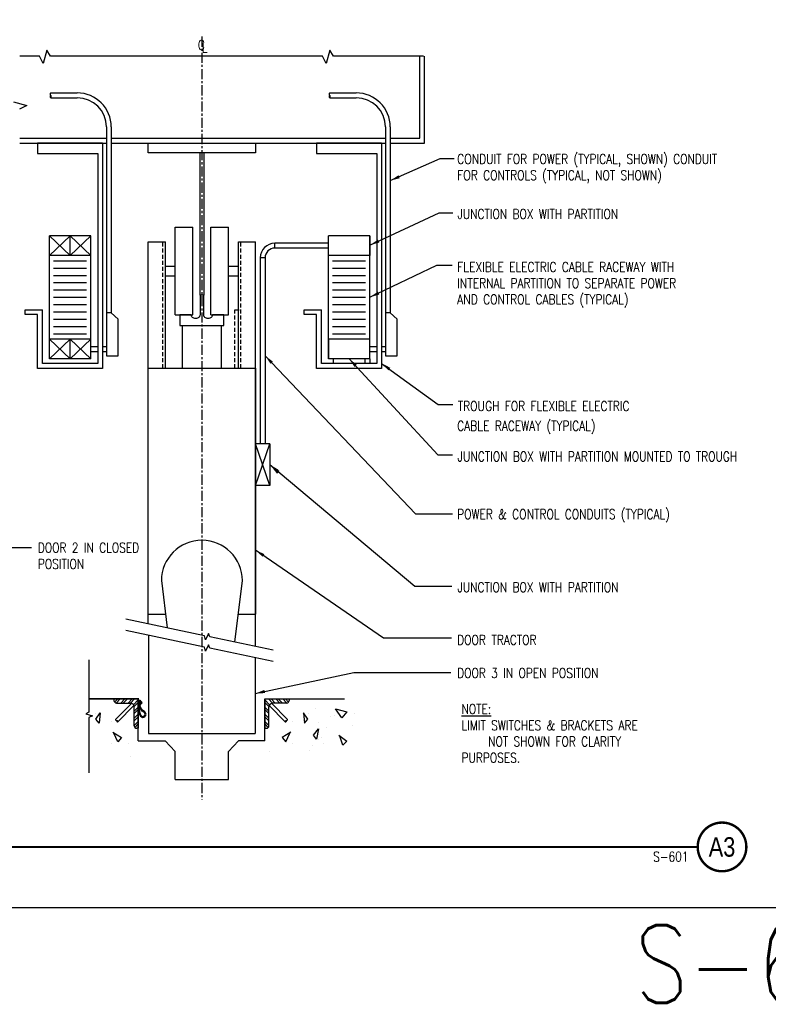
# Model space of a CAD drawing. Header units: inches. Extents: x -9715 to 32893, y -15613 to -1138.
# Tile 224 of 256: x 12385 to 13308, y -15613 to -14400. Entities that reach past the tile are written whole.
import ezdxf
from ezdxf.enums import TextEntityAlignment as Align

# ---------------------------------------------------------------- set-up
doc = ezdxf.new("R2010")
doc.units = ezdxf.units.IN
doc.header["$MEASUREMENT"] = 0
doc.linetypes.add('CENTER', pattern=[2, 1.25, -0.25, 0.25, -0.25])
doc.linetypes.add('DASHED', pattern=[0.75, 0.5, -0.25])
doc.layers.get('0').update_dxf_attribs({"color": 252})
doc.layers.get('DEFPOINTS').update_dxf_attribs({"color": 11})
for name, color, linetype in [('A-ANNO-TITL', 2, 'Continuous'), ('MECHANICAL', 4, 'Continuous'), ('S-ANNO-DIMS', 2, 'Continuous'), ('S-ANNO-TEXT', 2, 'Continuous'), ('STEEL', 3, 'Continuous'), ('STRUCT', 2, 'Continuous')]:
    doc.layers.add(name, color=color, linetype=linetype)
doc.styles.add('125', font='romans.shx', dxfattribs={"width": 0.8, "height": 2})
doc.styles.get("Standard").update_dxf_attribs({"font": 'romans.shx', "width": 0.8})
doc.styles.add('TEXT', font='romans.shx', dxfattribs={"width": 0.8, "height": 16})
doc.styles.add('Title', font='swiss.ttf', dxfattribs={"width": 0.8})
doc.dimstyles.new('SX-FRAC', dxfattribs={"dimtxt": 12, "dimasz": 12, "dimexe": 6, "dimexo": 6, "dimgap": 0.09375, "dimtad": 1, "dimdec": 4, "dimzin": 3, "dimdsep": 46, "dimtxsty": 'Standard', "dimcen": 0.09375, "dimclrd": 1, "dimclre": 1, "dimclrt": 3, "dimadec": 0, "dimazin": 0, "dimtfac": 1, "dimtdec": 4, "dimtix": 1, "dimtofl": 0, "dimtmove": 2, "dimatfit": 3, "dimfxl": 1, "dimtvp": 0.5, "dimtolj": 1, "dimtzin": 3, "dimarcsym": 0})

# ---------------------------------------------------------------- blocks, each defined once
blk = doc.blocks.new('*X533')
at = {"color": 0}
for p, q in [((1389.5, 1321.9), (1393.4, 1325.8)), ((1391.5, 1320.8), (1396.5, 1325.8)), ((1397.2, 1320.8), (1402.2, 1325.8)), ((1400.3, 1320.8), (1405.3, 1325.8)), ((1406.1, 1320.8), (1411.1, 1325.8)), ((1409.2, 1320.8), (1414.2, 1325.8)), ((1412.9, 1318.7), (1418.8, 1324.7)), ((1413.8, 1316.5), (1418.8, 1321.6)), ((1413.8, 1310.9), (1418.8, 1315.9)), ((1413.8, 1307.8), (1418.8, 1312.8)), ((1413.8, 1302), (1418.8, 1307)), ((1413.8, 1298.9), (1418.8, 1303.9)), ((1413.8, 1293.2), (1418.8, 1298.2)), ((1414.6, 1290.8), (1418.8, 1295.1))]:
    blk.add_line(p, q, dxfattribs=at)
blk = doc.blocks.new('*X532')
at = {"color": 0}
for p, q in [((1301.9, 2123.9), (1302.1, 2124.1)), ((1301.9, 2123.1), (1303, 2124.1)), ((1301.9, 2121.3), (1303.4, 2122.8)), ((1301.9, 2120.4), (1303.4, 2121.9)), ((1301.9, 2118.6), (1303.4, 2120.1)), ((1301.9, 2117.8), (1303.4, 2119.3)), ((1301.9, 2116), (1303.4, 2117.5)), ((1301.9, 2115.1), (1303.4, 2116.6)), ((1303, 2114.4), (1303.4, 2114.8))]:
    blk.add_line(p, q, dxfattribs=at)
blk = doc.blocks.new('NAVFAC_Anno_Title_B1')
at = {"const_width": 0.25}
blk.add_lwpolyline([(0, -2.5, -1), (0, 2.5, -1)], format="xyb", close=True, dxfattribs=at)
at = {"color": 0, "linetype": 'ByBlock', "lineweight": -2, "style": 'Title', "width": 0.8}
blk.add_attdef('NUMBER', text='', height=2, dxfattribs=at).set_placement((0, 0), align=Align.MIDDLE_CENTER)
at = {"color": 0, "linetype": 'ByBlock', "lineweight": -2, "style": 'TEXT', "width": 0.8}
blk.add_attdef('CUT_FROM', text='', height=1, dxfattribs=at).set_placement((-3.44, -0.5), align=Align.TOP_RIGHT)

msp = doc.modelspace()

# ---------------------------------------------------------------- linework, layer by layer
at = {"color": 1, "linetype": 'CENTER', "ltscale": 10}
msp.add_line((12609.82796, -14420.31072), (12609.82796, -15360.76157), dxfattribs=at)
at = {"color": 2}
for p, q in [((12423.54825, -14489.75431), (12456.07287, -14489.75431)), ((12767.56887, -14489.75431), (12800.09349, -14489.75431)), ((12423.54825, -14495.75431), (12456.07287, -14495.75431)), ((12767.56887, -14495.75431), (12800.09349, -14495.75431)), ((12492.07287, -14531.75431), (12492.07287, -14813.72746)), ((12498.07287, -14531.75431), (12498.07287, -14760.76084)), ((12836.09349, -14531.75431), (12836.09349, -14813.72746)), ((12842.09349, -14531.75431), (12842.09349, -14760.76084)), ((12487.40965, -14551.66734), (12407.27633, -14551.66734)), ((12407.27633, -14551.66734), (12407.27633, -14564.28631)), ((12487.40965, -14551.66734), (12487.40965, -14829.3763)), ((12831.43027, -14551.66734), (12751.29695, -14551.66734)), ((12751.29695, -14551.66734), (12751.29695, -14564.28631)), ((12831.43027, -14551.66734), (12831.43027, -14829.3763)), ((12407.27633, -14564.28631), (12481.40965, -14564.28631)), ((12481.40965, -14564.28631), (12481.40965, -14823.3763)), ((12751.29695, -14564.28631), (12825.43027, -14564.28631)), ((12825.43027, -14564.28631), (12825.43027, -14823.3763)), ((12447.34299, -14666.04948), (12421.79299, -14690.04948)), ((12421.79299, -14666.04948), (12447.34299, -14690.04948)), ((12421.79299, -14817.38136), (12421.79299, -14666.04948)), ((12472.89298, -14666.04948), (12421.79299, -14666.04948)), ((12472.89298, -14690.04948), (12447.34299, -14666.04948)), ((12447.34299, -14690.04948), (12472.89298, -14666.04948)), ((12447.34299, -14690.04948), (12447.34299, -14666.04948)), ((12472.89298, -14817.38136), (12472.89298, -14666.04948)), ((12816.9136, -14666.04948), (12765.81361, -14666.04948)), ((12765.81361, -14817.38136), (12765.81361, -14666.04948)), ((12816.9136, -14817.38136), (12816.9136, -14666.04948)), ((12765.81361, -14675.04948), (12699.82795, -14675.04948)), ((12699.82795, -14681.04948), (12699.82795, -14675.04948)), ((12765.81361, -14681.04948), (12699.82795, -14681.04948)), ((12472.89298, -14690.04948), (12421.79299, -14690.04948)), ((12467.78298, -14697.04948), (12426.90299, -14697.04948)), ((12681.82795, -14693.04948), (12681.82795, -14922.46776)), ((12687.82795, -14693.04948), (12681.82795, -14693.04948)), ((12687.82795, -14693.04948), (12687.82795, -14922.46776)), ((12816.9136, -14690.04948), (12765.81361, -14690.04948)), ((12811.8036, -14697.04948), (12770.92361, -14697.04948)), ((12467.78298, -14706.04948), (12426.90299, -14706.04948)), ((12811.8036, -14706.04948), (12770.92361, -14706.04948)), ((12467.78298, -14715.04948), (12426.90299, -14715.04948)), ((12811.8036, -14715.04948), (12770.92361, -14715.04948)), ((12467.78298, -14724.04948), (12426.90299, -14724.04948)), ((12467.78298, -14733.04948), (12426.90299, -14733.04948)), ((12811.8036, -14724.04948), (12770.92361, -14724.04948)), ((12811.8036, -14733.04948), (12770.92361, -14733.04948)), ((12467.78298, -14742.04948), (12426.90299, -14742.04948)), ((12811.8036, -14742.04948), (12770.92361, -14742.04948)), ((12392.07863, -14757.10381), (12413.27633, -14757.10381)), ((12392.07863, -14763.10381), (12392.07863, -14757.10381)), ((12413.27633, -14823.3763), (12413.27633, -14757.10381)), ((12467.78298, -14751.04948), (12426.90299, -14751.04948)), ((12736.09925, -14757.10381), (12757.29695, -14757.10381)), ((12736.09925, -14763.10381), (12736.09925, -14757.10381)), ((12757.29695, -14823.3763), (12757.29695, -14757.10381)), ((12811.8036, -14751.04948), (12770.92361, -14751.04948)), ((12407.27633, -14763.10381), (12392.07863, -14763.10381)), ((12407.27633, -14829.3763), (12407.27633, -14763.10381)), ((12467.78298, -14760.04948), (12426.90299, -14760.04948)), ((12467.78298, -14769.04948), (12426.90299, -14769.04948)), ((12498.07287, -14760.76084), (12492.07287, -14760.76084)), ((12506.70973, -14768.57884), (12498.07287, -14760.76084)), ((12506.70973, -14813.72746), (12506.70973, -14768.57884)), ((12751.29695, -14763.10381), (12736.09925, -14763.10381)), ((12751.29695, -14829.3763), (12751.29695, -14763.10381)), ((12811.8036, -14760.04948), (12770.92361, -14760.04948)), ((12811.8036, -14769.04948), (12770.92361, -14769.04948)), ((12842.09349, -14760.76084), (12836.09349, -14760.76084)), ((12850.73035, -14768.57884), (12842.09349, -14760.76084)), ((12850.73035, -14813.72746), (12850.73035, -14768.57884)), ((12467.78298, -14778.04948), (12426.90299, -14778.04948)), ((12811.8036, -14778.04948), (12770.92361, -14778.04948)), ((12447.34299, -14793.38136), (12421.79299, -14817.38136)), ((12421.79299, -14793.38136), (12447.34299, -14817.38136)), ((12472.89298, -14793.38136), (12421.79299, -14793.38136)), ((12467.78298, -14787.04948), (12426.90299, -14787.04948)), ((12447.34299, -14817.38136), (12472.89298, -14793.38136)), ((12472.89298, -14817.38136), (12447.34299, -14793.38136)), ((12447.34299, -14817.38136), (12447.34299, -14793.38136)), ((12811.8036, -14787.04948), (12770.92361, -14787.04948)), ((12472.89298, -14802.38136), (12481.40965, -14802.38136)), ((12487.40965, -14802.38136), (12492.07287, -14802.38136)), ((12816.9136, -14802.38136), (12825.43027, -14802.38136)), ((12831.43027, -14802.38136), (12836.09349, -14802.38136)), ((12472.89298, -14817.38136), (12421.79299, -14817.38136)), ((12472.89298, -14808.38136), (12481.40965, -14808.38136)), ((12487.40965, -14808.38136), (12492.07287, -14808.38136)), ((12492.07287, -14813.72746), (12506.70973, -14813.72746)), ((12771.81361, -14817.38136), (12771.81361, -14823.26172)), ((12810.9136, -14817.38136), (12810.9136, -14823.26172)), ((12816.9136, -14808.38136), (12825.43027, -14808.38136)), ((12816.9136, -14817.38136), (12816.9136, -14823.26172)), ((12831.43027, -14808.38136), (12836.09349, -14808.38136)), ((12836.09349, -14813.72746), (12850.73035, -14813.72746)), ((12487.40965, -14829.3763), (12407.27633, -14829.3763)), ((12481.40965, -14823.3763), (12413.27633, -14823.3763)), ((12831.43027, -14829.3763), (12751.29695, -14829.3763)), ((12825.43027, -14823.3763), (12757.29695, -14823.3763)), ((12675.82795, -14973.56775), (12693.82795, -14922.46776)), ((12693.82795, -14973.56775), (12675.82795, -14922.46776)), ((12693.82795, -14922.46776), (12675.82795, -14922.46776)), ((12693.82795, -14922.46776), (12693.82795, -14973.56775)), ((12693.82795, -14973.56775), (12675.82795, -14973.56775)), ((12501.49259, -15236.87281), (12501.49259, -15238.87281)), ((12531.49259, -15236.87281), (12501.49259, -15236.87281)), ((12523.31875, -15242.21823), (12503.40276, -15262.13422)), ((12504.49259, -15241.87281), (12521.49259, -15241.87281)), ((12531.49259, -15236.87281), (12531.49259, -15272.87281)), ((12687.49259, -15236.87281), (12717.49259, -15236.87281)), ((12687.49259, -15236.87281), (12687.49259, -15272.87281)), ((12695.66643, -15242.21823), (12715.58242, -15262.13422)), ((12714.49259, -15241.87281), (12697.49259, -15241.87281)), ((12717.49259, -15236.87281), (12717.49259, -15238.87281)), ((12526.14718, -15245.04666), (12506.23118, -15264.96265)), ((12526.49259, -15269.87281), (12526.49259, -15246.87281)), ((12692.49259, -15269.87281), (12692.49259, -15246.87281)), ((12692.83801, -15245.04666), (12712.754, -15264.96265)), ((12531.49259, -15272.87281), (12529.49259, -15272.87281)), ((12687.49259, -15272.87281), (12689.49259, -15272.87281))]:
    msp.add_line(p, q, dxfattribs=at)
at = {"color": 5}
for p, q in [((12816.9136, -14666.04948), (12765.81361, -14666.04948)), ((12816.9136, -14666.04948), (12765.81361, -14666.04948)), ((12765.81361, -14690.04948), (12765.81361, -14666.04948)), ((12816.9136, -14666.04948), (12816.9136, -14690.04948)), ((12816.9136, -14690.04948), (12765.81361, -14690.04948)), ((12816.9136, -14690.04948), (12765.81361, -14690.04948)), ((12585.82797, -14829.16729), (12585.82797, -14776.6673)), ((12585.82797, -14776.6673), (12633.82796, -14776.6673)), ((12816.9136, -14793.38136), (12765.81361, -14793.38136)), ((12816.9136, -14793.38136), (12765.81361, -14793.38136)), ((12765.81361, -14793.38136), (12765.81361, -14817.38136)), ((12816.9136, -14817.38136), (12816.9136, -14793.38136)), ((12816.9136, -14817.38136), (12765.81361, -14817.38136)), ((12816.9136, -14817.38136), (12765.81361, -14817.38136)), ((12543.82797, -15132.49364), (12543.82797, -14829.16729)), ((12585.82797, -14829.16729), (12633.82796, -14829.16729)), ((12675.82795, -14829.16729), (12675.82795, -15132.49364)), ((12675.82795, -14922.46776), (12675.82795, -14973.56775)), ((12560.00687, -15091.00007), (12567.22209, -15149.27683)), ((12650.37412, -15166.8448), (12659.76442, -15091.00007)), ((12543.82797, -15132.49364), (12564.96368, -15132.49364)), ((12654.21824, -15132.49364), (12675.82795, -15132.49364))]:
    msp.add_line(p, q, dxfattribs=at)
at = {"color": 2}
msp.add_lwpolyline([(12536.06655, -15241.20205), (12535.04683, -15241.20205), (12535.04683, -15241.57705), (12536.06655, -15241.57705)], dxfattribs=at)
for centre, radius, start, end in [((12424.38857, -14491.25431), 1.71934, 119.25808452, 240.74191548), ((12456.07287, -14531.75431), 42, 0, 90), ((12768.40919, -14491.25431), 1.71934, 119.25808452, 240.74191548), ((12800.09349, -14531.75431), 42, 0, 90), ((12424.38857, -14494.25431), 1.71934, 119.25808452, 240.74191548), ((12422.70793, -14494.25431), 1.71934, 299.25808452, 60.74191548), ((12456.07287, -14531.75431), 36, 0, 90), ((12768.40919, -14494.25431), 1.71934, 119.25808452, 240.74191548), ((12766.72855, -14494.25431), 1.71934, 299.25808452, 60.74191548), ((12800.09349, -14531.75431), 36, 0, 90), ((12699.82795, -14693.04948), 18, 90, 180), ((12699.82795, -14693.04948), 12, 90, 180), ((12504.49259, -15238.87281), 3, 180, 270), ((12521.49259, -15246.87281), 5, 0, 90), ((12534.56655, -15241.38955), 1.5, 7.18075579, 90), ((12534.56655, -15241.38955), 1.5, 270, 352.81924421), ((12697.49259, -15246.87281), 5, 90, 180), ((12714.49259, -15238.87281), 3, 270, 0), ((12500.44338, -15263.64231), 1.32367, 4.06689839, 4.06689839), ((12504.72309, -15262.2281), 1.32367, 175.93310161, 274.06689839), ((12506.13731, -15263.64231), 1.32367, 175.93310161, 274.06689839), ((12504.91085, -15264.86877), 1.32367, 355.93310161, 94.06689839), ((12714.07434, -15264.86877), 1.32367, 85.93310161, 184.06689839), ((12712.84787, -15263.64231), 1.32367, 265.93310161, 4.06689839), ((12714.26209, -15262.2281), 1.32367, 265.93310161, 4.06689839), ((12718.5418, -15263.64231), 1.32367, 175.93310161, 175.93310161), ((12529.49259, -15269.87281), 3, 180, 270), ((12689.49259, -15269.87281), 3, 270, 0)]:
    msp.add_arc(centre, radius, start, end, dxfattribs=at)
at = {"color": 5}
msp.add_arc((12609.88565, -15091.00007), 49.87878, 0, 180, dxfattribs=at)
at = {"color": 1}
msp.add_solid([(12702.51926, -14959.23852), (12705.68863, -14955.81318), (12693.82795, -14948.01775)], dxfattribs=at)
at = {"layer": 'A-ANNO-TITL', "const_width": 2.4}
msp.add_lwpolyline([(11941.24345, -15419.22672), (13221.20582, -15419.22672)], dxfattribs=at)
at = {"layer": 'DEFPOINTS'}
msp.add_lwpolyline([(11451.37958, -15493.77378), (14331.37958, -15493.77378), (14331.37958, -13525.77378), (11451.37958, -13525.77378)], close=True, dxfattribs=at)
at = {"layer": 'MECHANICAL', "color": 2}
for p, q in [((12612.07796, -14628.16733), (12612.07796, -14634.16733)), ((12470.45607, -15236.87281), (12531.49259, -15236.87281)), ((12532.16334, -15236.87281), (12470.45607, -15236.87281)), ((12531.49259, -15288.39253), (12531.49259, -15236.87281)), ((12687.49259, -15236.87281), (12785.61769, -15236.87281)), ((12687.49259, -15288.39253), (12687.49259, -15236.87281)), ((12478.98434, -15261.86645), (12484.50489, -15253.86334)), ((12484.50489, -15253.86334), (12483.1549, -15266.48674)), ((12740.67159, -15261.86645), (12735.15104, -15253.86334)), ((12735.15104, -15253.86334), (12736.50102, -15266.48674)), ((12774.81118, -15248.93227), (12788.50346, -15252.66694)), ((12782.2797, -15260.13627), (12774.81118, -15248.93227)), ((12788.50346, -15252.66694), (12782.2797, -15260.13627)), ((12483.1549, -15266.48674), (12478.98434, -15261.86645)), ((12736.50102, -15266.48674), (12740.67159, -15261.86645)), ((12500.01684, -15277.71695), (12510.61136, -15284.25218)), ((12506.10458, -15289.66286), (12501.36938, -15278.84379)), ((12543.88196, -15279.51271), (12675.5974, -15279.51271)), ((12719.63909, -15277.71695), (12709.04457, -15284.25218)), ((12713.55135, -15289.66286), (12718.28654, -15278.84379)), ((12747.42663, -15281.29939), (12753.65039, -15273.83005)), ((12753.65039, -15273.83005), (12751.16088, -15286.27895)), ((12510.61136, -15284.25218), (12506.10458, -15289.66286)), ((12531.49259, -15288.39253), (12564.46559, -15288.39253)), ((12576.85496, -15301.49076), (12564.46559, -15288.39253)), ((12642.80096, -15301.49076), (12655.19034, -15288.39253)), ((12687.49259, -15288.39253), (12655.19034, -15288.39253)), ((12709.04457, -15284.25218), (12713.55135, -15289.66286)), ((12751.16088, -15286.27895), (12747.42663, -15281.29939)), ((12778.54544, -15281.29939), (12788.50346, -15288.76872)), ((12783.52445, -15293.74828), (12779.79019, -15282.54428)), ((12788.50346, -15288.76872), (12783.52445, -15293.74828)), ((12576.85496, -15336.27172), (12576.85496, -15301.49076)), ((12642.80096, -15336.27172), (12642.80096, -15301.49076)), ((12576.85496, -15336.27172), (12642.80096, -15336.27172))]:
    msp.add_line(p, q, dxfattribs=at)
at = {"layer": 'MECHANICAL', "color": 2, "const_width": 0.1875}
for points in [[(12478.35931, -15255.15672, 1), (12478.54681, -15255.15672, 1)], [(12741.29661, -15255.15672, -1), (12741.10911, -15255.15672, -1)], [(12750.00988, -15248.93227, -1), (12749.82238, -15248.93227, -1)], [(12798.55523, -15255.15672, -1), (12798.36773, -15255.15672, -1)], [(12470.75673, -15258.89138, -1), (12470.56923, -15258.89138, -1)], [(12498.27536, -15265.11583, 1), (12498.46286, -15265.11583, 1)], [(12721.38057, -15265.11583, -1), (12721.19307, -15265.11583, -1)], [(12753.74414, -15266.36072, -1), (12753.55664, -15266.36072, -1)], [(12768.68117, -15258.89138, -1), (12768.49367, -15258.89138, -1)], [(12773.66018, -15257.6465, -1), (12773.47268, -15257.6465, -1)], [(12485.82783, -15275.07494, 1), (12486.01533, -15275.07494, 1)], [(12521.92566, -15278.80961, 1), (12522.11316, -15278.80961, 1)], [(12524.41516, -15273.83005, 1), (12524.60266, -15273.83005, 1)], [(12697.73027, -15278.80961, -1), (12697.54277, -15278.80961, -1)], [(12733.8281, -15275.07494, -1), (12733.6406, -15275.07494, -1)], [(12763.70216, -15272.58517, -1), (12763.51466, -15272.58517, -1)], [(12796.06573, -15270.09539, -1), (12795.87823, -15270.09539, -1)], [(12485.82783, -15287.52384, 1), (12486.01533, -15287.52384, 1)], [(12498.27536, -15291.2585, 1), (12498.46286, -15291.2585, 1)], [(12519.43615, -15291.2585, 1), (12519.62365, -15291.2585, 1)], [(12721.38057, -15291.2585, -1), (12721.19307, -15291.2585, -1)], [(12733.8281, -15287.52384, -1), (12733.6406, -15287.52384, -1)], [(12753.74414, -15286.27895, -1), (12753.55664, -15286.27895, -1)], [(12757.4784, -15283.78917, -1), (12757.2909, -15283.78917, -1)], [(12759.9679, -15291.2585, -1), (12759.7804, -15291.2585, -1)], [(12772.41543, -15281.29939, -1), (12772.22793, -15281.29939, -1)], [(12693.422, -15301.21762, -1), (12693.2345, -15301.21762, -1)], [(12742.54136, -15299.97273, -1), (12742.35386, -15299.97273, -1)], [(12746.27562, -15293.74828, -1), (12746.08812, -15293.74828, -1)], [(12521.92566, -15307.44206, 1), (12522.11316, -15307.44206, 1)]]:
    msp.add_lwpolyline(points, format="xyb", close=True, dxfattribs=at)
at = {"layer": 'STEEL', "color": 2}
for p, q in [((12878.4636, -14545.66734), (12878.4636, -14444.66693)), ((12884.4636, -14551.66734), (12884.4636, -14444.66693)), ((12385.3929, -14545.66734), (12492.07287, -14545.66734)), ((12498.07287, -14545.66734), (12836.09349, -14545.66734)), ((12842.09349, -14545.66734), (12878.4636, -14545.66734)), ((12543.88196, -15158.4092), (12543.88196, -15279.51271)), ((12675.5974, -15186.20147), (12675.5974, -15279.51271))]:
    msp.add_line(p, q, dxfattribs=at)
at = {"layer": 'STEEL', "color": 2, "linetype": 'Continuous'}
for p, q in [((12543.82797, -14551.66734), (12675.82795, -14551.66734)), ((12543.82797, -14563.66733), (12543.82797, -14551.66734)), ((12675.82795, -14551.66734), (12675.82795, -14563.66733)), ((12675.82795, -14563.66733), (12543.82797, -14563.66733)), ((12576.82797, -14763.1673), (12576.82797, -14655.16732)), ((12576.82797, -14655.16732), (12598.57797, -14655.16732)), ((12598.57797, -14763.1673), (12598.57797, -14655.16732)), ((12621.07796, -14763.1673), (12621.07796, -14655.16732)), ((12621.07796, -14655.16732), (12642.82796, -14655.16732)), ((12642.82796, -14763.1673), (12642.82796, -14655.16732)), ((12543.82797, -15144.35155), (12543.82797, -14673.20419)), ((12543.82797, -14673.20419), (12564.82797, -14673.20419)), ((12564.82797, -14829.16729), (12564.82797, -14673.20419)), ((12654.82796, -14829.16729), (12654.82796, -14673.20419)), ((12654.82796, -14673.20419), (12675.82795, -14673.20419)), ((12675.82795, -15172.20372), (12675.82795, -14673.20419)), ((12564.82797, -14703.16731), (12576.82797, -14703.16731)), ((12642.82796, -14703.16731), (12654.82796, -14703.16731)), ((12564.82797, -14715.16731), (12576.82797, -14715.16731)), ((12642.82796, -14715.16731), (12654.82796, -14715.16731)), ((12576.82797, -14763.1673), (12598.57797, -14763.1673)), ((12621.07796, -14763.1673), (12642.82796, -14763.1673))]:
    msp.add_line(p, q, dxfattribs=at)
at = {"layer": 'STEEL', "color": 2, "linetype": 'DASHED', "ltscale": 10}
for p, q in [((12561.82797, -14829.16729), (12561.82797, -14673.20419)), ((12657.82796, -14829.16729), (12657.82796, -14673.20419)), ((12650.67317, -14829.16729), (12650.67317, -14757.229)), ((12650.67317, -14757.229), (12656.49229, -14757.229))]:
    msp.add_line(p, q, dxfattribs=at)
at = {"layer": 'STEEL', "color": 5, "linetype": 'Continuous'}
msp.add_line((12543.82797, -14829.16729), (12675.82795, -14829.16729), dxfattribs=at)
at = {"layer": 'STEEL', "color": 2}
for points in [[(12612.07796, -14563.66733), (12612.07796, -14739.16731), (12607.57796, -14739.16731), (12607.57796, -14563.66733)], [(12612.07796, -14563.66733), (12612.07796, -14596.16733)]]:
    msp.add_lwpolyline(points, dxfattribs=at)
msp.add_lwpolyline([(12596.75916, -14763.1673), (12582.82797, -14763.1673), (12582.82797, -14776.6673), (12636.82796, -14776.6673), (12636.82796, -14763.1673), (12622.89676, -14763.1673, -0.109592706), (12622.49556, -14764.97575, -0.1024177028), (12621.31239, -14766.56238, -0.0936737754), (12619.58613, -14767.59509, -0.0883074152), (12617.48736, -14767.96867, -0.0883074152), (12615.3886, -14767.59509, -0.0936737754), (12613.66234, -14766.56238, -0.1024177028), (12612.47917, -14764.97575, -0.109592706), (12612.07796, -14763.1673), (12612.07796, -14739.16731), (12607.57796, -14739.16731), (12607.57796, -14763.1673, -0.109592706), (12607.17676, -14764.97575, -0.1024177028), (12605.99359, -14766.56238, -0.0936737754), (12604.26733, -14767.59509, -0.0883074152), (12602.16856, -14767.96867, -0.0883074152), (12600.0698, -14767.59509, -0.0936737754), (12598.34354, -14766.56238, -0.1024177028), (12597.16037, -14764.97575, -0.109592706), (12596.75916, -14763.1673, -0.109592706)], format="xyb", dxfattribs=at)
msp.add_lwpolyline([(12596.75916, -14763.1673), (12582.82797, -14763.1673), (12582.82797, -14776.6673), (12636.82796, -14776.6673), (12636.82796, -14763.1673), (12622.89676, -14763.1673, -0.109592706), (12622.49556, -14764.97575, -0.1024177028), (12621.31239, -14766.56238, -0.0936737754), (12619.58613, -14767.59509, -0.0883074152), (12617.48736, -14767.96867, -0.0883074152), (12615.3886, -14767.59509, -0.0936737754), (12613.66234, -14766.56238, -0.1024177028), (12612.47917, -14764.97575, -0.109592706), (12612.07796, -14763.1673), (12612.07796, -14739.16731), (12607.57796, -14739.16731), (12607.57796, -14763.1673, -0.109592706), (12607.17676, -14764.97575, -0.1024177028), (12605.99359, -14766.56238, -0.0936737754), (12604.26733, -14767.59509, -0.0883074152), (12602.16856, -14767.96867, -0.0883074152), (12600.0698, -14767.59509, -0.0936737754), (12598.34354, -14766.56238, -0.1024177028), (12597.16037, -14764.97575, -0.109592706), (12596.75916, -14763.1673, -0.109592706)], format="xyb", dxfattribs=at)
at = {"layer": 'STEEL', "color": 5, "linetype": 'Continuous'}
msp.add_lwpolyline([(12585.82797, -14829.16729), (12585.82797, -14776.6673, -1)], format="xyb", dxfattribs=at)
msp.add_lwpolyline([(12633.82796, -14776.6673), (12633.82796, -14829.16729)], dxfattribs=at)
at = {"layer": 'STEEL', "color": 2}
for points in [[(12531.58186, -15238.57705), (12531.58186, -15250.57705), (12531.95686, -15252.82705, 0.1204490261), (12534.20686, -15258.07705, 0.4135495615), (12539.45686, -15258.82705, 0.5380114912), (12539.08186, -15252.45205, -0.2452954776), (12533.81655, -15244.57705), (12533.81655, -15238.57705)], [(12532.69155, -15250.3921), (12533.06655, -15252.6421, 0.1204490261), (12535.10609, -15257.40103, 0.4135495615), (12538.78288, -15257.92628, 0.5380114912), (12538.51813, -15253.42562, -0.2467642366), (12532.69155, -15244.61136), (12532.69155, -15238.57705)]]:
    msp.add_lwpolyline(points, format="xyb", close=True, dxfattribs=at)
msp.add_lwpolyline([(12533.81655, -15238.95205), (12533.81655, -15243.82705), (12534.56655, -15243.82705), (12534.56655, -15238.95205)], close=True, dxfattribs=at)
at = {"layer": 'STRUCT', "color": 2}
for p, q in [((12418.66864, -14437.16693), (12414.16864, -14453.66693)), ((12423.16864, -14444.66693), (12418.66864, -14437.16693)), ((12767.78583, -14437.16693), (12763.28583, -14453.66693)), ((12772.28583, -14444.66693), (12767.78583, -14437.16693)), ((12409.66864, -14444.66693), (12385.3929, -14444.66693)), ((12414.16864, -14453.66693), (12409.66864, -14444.66693)), ((12487.66863, -14444.66693), (12423.16864, -14444.66693)), ((12758.78583, -14444.66693), (12448.66864, -14444.66693)), ((12763.28583, -14453.66693), (12758.78583, -14444.66693)), ((12883.08199, -14444.66693), (12772.28583, -14444.66693)), ((12377.55126, -14500.6518), (12394.05125, -14505.1518)), ((12394.05125, -14505.1518), (12385.05125, -14509.65179)), ((12385.3929, -14551.66734), (12492.07287, -14551.66734)), ((12498.07287, -14551.66734), (12836.09349, -14551.66734)), ((12842.09349, -14551.66734), (12884.4636, -14551.66734)), ((12612.96202, -15158.90669), (12516.19844, -15138.53456)), ((12612.96202, -15172.95298), (12516.19844, -15152.58085)), ((12614.25372, -15163.83883), (12612.96202, -15158.90669)), ((12614.25372, -15163.83883), (12612.96202, -15158.90669)), ((12618.15511, -15156.22936), (12614.25372, -15163.83883)), ((12618.15511, -15156.22936), (12614.25372, -15163.83883)), ((12619.58427, -15160.36245), (12618.15511, -15156.22936)), ((12619.58427, -15160.36245), (12618.15511, -15156.22936)), ((12618.15511, -15170.27564), (12614.25372, -15177.88512)), ((12618.15511, -15170.27564), (12614.25372, -15177.88512)), ((12619.58427, -15174.40874), (12618.15511, -15170.27564)), ((12619.58427, -15174.40874), (12618.15511, -15170.27564)), ((12697.69074, -15176.80661), (12619.58427, -15160.36245)), ((12614.25372, -15177.88512), (12612.96202, -15172.95298)), ((12614.25372, -15177.88512), (12612.96202, -15172.95298)), ((12697.69074, -15190.85289), (12619.58427, -15174.40874)), ((12470.45607, -15188.45957), (12470.45607, -15252.93721)), ((12470.45607, -15252.93721), (12466.70607, -15255.18721)), ((12466.70607, -15255.18721), (12474.95607, -15257.43721)), ((12474.95607, -15257.43721), (12470.45607, -15259.68721)), ((12470.45607, -15259.68721), (12470.45607, -15327.83854))]:
    msp.add_line(p, q, dxfattribs=at)

# ---------------------------------------------------------------- block references
at = {"color": 2}
msp.add_blockref('*X533', (11112.67414, -16562.66346), dxfattribs=at)
at = {"color": 2, "xscale": -0.4999999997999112, "yscale": 0.4999999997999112, "zscale": 0.4999999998}
msp.add_blockref('*X532', (13185.53335, -16301.01535), dxfattribs=at)
at = {"color": 2, "xscale": -1}
msp.add_blockref('*X533', (14106.31104, -16562.66346), dxfattribs=at)
at = {"layer": 'A-ANNO-TITL', "xscale": 12, "yscale": 12, "zscale": 12}
msp.add_blockref('NAVFAC_Anno_Title_B1', (13251.20582, -15419.22672), dxfattribs=at).add_auto_attribs({'NUMBER': 'A3', 'CUT_FROM': 'S-601'})

# ---------------------------------------------------------------- texts
at = {"insert": (13143.64475, -15515.53973), "char_height": 96, "width": 528, "attachment_point": 1}
msp.add_mtext('S-603', dxfattribs=at)
at = {"layer": 'S-ANNO-TEXT', "style": '125', "width": 0.8}
for s, p in [('C', (12604.70433, -14436.74006)), ('L', (12609.74121, -14440.08387)), ('JUNCTION BOX WITH PARTITION', (12925.05343, -14645.08205)), ('TROUGH FOR FLEXIBLE ELECTRIC', (12925.63446, -14881.80178)), ('CABLE RACEWAY (TYPICAL)', (12924.81611, -14906.18274)), ('JUNCTION BOX WITH PARTITION MOUNTED TO TROUGH', (12925.2473, -14943.97528)), ('POWER & CONTROL CONDUITS (TYPICAL)', (12924.75991, -15015.083)), ('JUNCTION BOX WITH PARTITION', (12925.12244, -15105.11814)), ('DOOR TRACTOR', (12924.81215, -15170.0087)), ('DOOR 3 IN OPEN POSITION', (12924.70238, -15210.92386))]:
    msp.add_text(s, height=12, dxfattribs=at).set_placement(p)
at = {"layer": 'S-ANNO-TEXT', "char_height": 12, "attachment_point": 1, "style": '125'}
for s, insert, width in [('CONDUIT FOR POWER (TYPICAL, SHOWN) CONDUIT FOR CONTROLS (TYPICAL, NOT SHOWN)', (12924.8335, -14565.21156), 356.1142857), ('FLEXIBLE ELECTRIC CABLE RACEWAY WITH INTERNAL PARTITION TO SEPARATE POWER AND CONTROL CABLES (TYPICAL)', (12924.8335, -14698.33982), 297.1428571), ('DOOR 2 IN CLOSED POSITION', (12407.53083, -15044.38267), 142.6285714), ('{\\LNOTE:}\\PLIMIT SWITCHES & BRACKETS ARE           NOT SHOWN FOR CLARITY PURPOSES.', (12930.00044, -15243.2931), 275.2)]:
    msp.add_mtext(s, dxfattribs=dict(at, insert=insert, width=width))

# ---------------------------------------------------------------- leaders
at = {"layer": 'S-ANNO-DIMS'}
for points, override in [([(12842.09349, -14597.92), (12903.73438, -14570.64597), (12921.13402, -14570.64597)], {"dimgap": 0.25, "dimtad": 0}), ([(12816.9136, -14677.45057), (12902.57788, -14637.74566), (12919.09979, -14637.74566)], {"dimtad": 0}), ([(12816.9136, -14741.71542), (12899.4141, -14702.01051), (12918.39673, -14702.01051)], {"dimtad": 0}), ([(12687.82795, -14813.7236), (12873.16316, -15008.63496), (12918.88386, -15008.63496)], {"dimtad": 0}), ([(12791.36361, -14817.38136), (12900.61308, -14935.76187), (12919.00729, -14935.76187)], {"dimtad": 0}), ([(12831.43027, -14823.12822), (12901.31181, -14873.97499), (12919.49879, -14873.97499)], {"dimtad": 0}), ([(12693.82795, -14948.01775), (12872.28513, -15097.80947), (12918.22143, -15097.80947)], {"dimtad": 0}), ([(12292.05799, -15060.74846), (12368.81177, -15050.26888), (12399.6744, -15050.26888)], {"dimtad": 0}), ([(12675.90208, -15053.18494), (12834.00485, -15161.61679), (12917.45584, -15161.61679)], {"dimtad": 0}), ([(12675.5974, -15230.14536), (12797.07035, -15204.35276), (12916.83533, -15204.35276)], {"dimtad": 0})]:
    msp.add_leader(points, dimstyle='SX-FRAC', override=override, dxfattribs=at)

doc.saveas('drawing.dxf')
